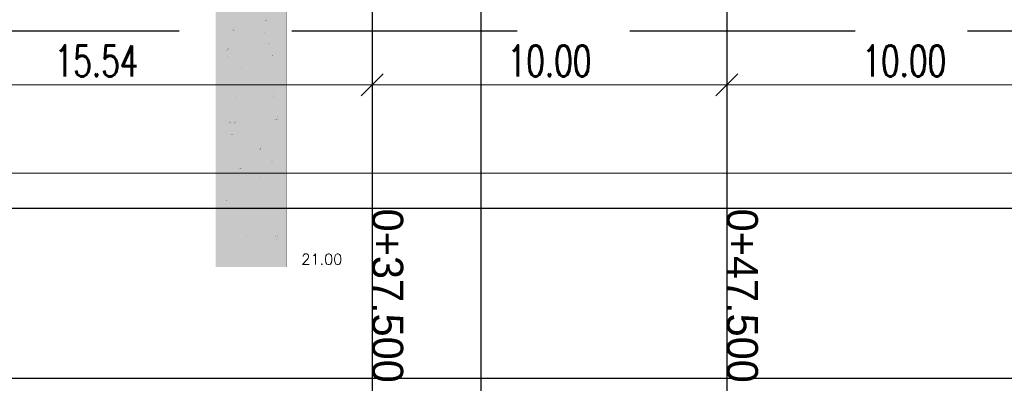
# Model space of a CAD drawing. Header units: metres. Extents: x 3458045 to 3462392, y 5482308 to 5484762.
# Tile 202 of 256: x 3460031 to 3460058, y 5483980 to 5483990. Entities that reach past the tile are written whole.
import ezdxf

# ---------------------------------------------------------------- set-up
doc = ezdxf.new("R2010")
doc.units = ezdxf.units.M
doc.header["$PDMODE"] = 3
doc.header["$PDSIZE"] = 0.1
for name, pattern in [('AUSGEZOGEN', [2, 1, 1]), ('DURCHGEZOGEN', [0]), ('VERDECKT', [9.525, 6.35, -3.175])]:
    doc.linetypes.add(name, pattern=pattern)
doc.layers.get('0').update_dxf_attribs({"linetype": 'CONTINUOUS'})
doc.layers.get('DEFPOINTS').update_dxf_attribs({"linetype": 'CONTINUOUS'})
for name, color, linetype in [('BAUER_BK BESTAND', 170, 'CONTINUOUS'), ('GGUFUELLUNG', 7, 'DURCHGEZOGEN'), ('GGULINIE', 7, 'DURCHGEZOGEN'), ('GGUTEXT', 7, 'DURCHGEZOGEN'), ('SP_VERM', 1, 'CONTINUOUS')]:
    doc.layers.add(name, color=color, linetype=linetype)
for name, color, linetype, lineweight in [('SP_Höhenplan-Beschriftung-Linien', 2, 'CONTINUOUS', 25), ('SP_Höhenplan-Beschriftung-Linien-Bestandsgelände', 7, 'CONTINUOUS', 25), ('SP_Höhenplan-Beschriftung-Text', 2, 'CONTINUOUS', 25)]:
    doc.layers.add(name, color=color, linetype=linetype, lineweight=lineweight)
doc.styles.add('K_ISOCP', font='k_isocp.shx')
doc.styles.add('SP_F', font='romans.shx', dxfattribs={"width": 0.7, "bigfont": 'sp_f.shx'})
doc.styles.get("Standard").update_dxf_attribs({"font": 'txt.shx'})
doc.dimstyles.new('SOFI35$0', dxfattribs={"dimtxt": 3.5, "dimasz": 0.35, "dimexe": 0.9, "dimexo": 0.625, "dimgap": 0.945, "dimtad": 1, "dimdec": 3, "dimrnd": 0.001, "dimzin": 1, "dimdsep": 46, "dimtxsty": 'SP_F', "dimblk1": 'SOF_BEMSTR1', "dimblk2": 'SOF_BEMSTR2', "dimsah": 1, "dimcen": 3.5, "dimse1": 1, "dimse2": 1, "dimclrd": 1, "dimclre": 1, "dimclrt": 2, "dimaunit": 2, "dimazin": 0, "dimtfac": 1, "dimtdec": 3, "dimtmove": 0, "dimatfit": 3, "dimfxl": 1, "dimtolj": 1, "dimtzin": 0, "dimlwd": 0, "dimlwe": 0, "dimarcsym": 0})

# ---------------------------------------------------------------- blocks, each defined once
blk = doc.blocks.new('SOF_BEMSTR1')
at = {"color": 0, "linetype": 'ByBlock', "lineweight": -2}
for p, q in [((0, 20), (0, -8.5)), ((3.535, 3.535), (-3.535, -3.535)), ((-5, 0), (5, 0))]:
    blk.add_line(p, q, dxfattribs=at)
blk = doc.blocks.new('SOF_BEMSTR2')
at = {"color": 0, "linetype": 'ByBlock', "lineweight": -2}
for p, q in [((0, -20), (0, 8.5)), ((3.535, 3.535), (-3.535, -3.535)), ((-5, 0), (5, 0))]:
    blk.add_line(p, q, dxfattribs=at)
blk = doc.blocks.new('*D115')
at = {"layer": 'DEFPOINTS', "color": 0, "linetype": 'AUSGEZOGEN', "transparency": 16777216}
for p in [(3460025.018, 5483994.675), (3460040.558, 5483994.675), (3460025.018, 5483988.277)]:
    blk.add_point(p, dxfattribs=at)
at = {"layer": 'SP_VERM', "color": 1, "linetype": 'AUSGEZOGEN', "lineweight": 0, "transparency": 16777216}
blk.add_line((3460040.47, 5483988.277), (3460025.105, 5483988.277), dxfattribs=at)
at = {"layer": 'SP_VERM', "color": 1, "linetype": 'AUSGEZOGEN', "lineweight": 0, "transparency": 16777216, "xscale": 0.08750000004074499, "yscale": 0.08750000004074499, "zscale": 0.08750000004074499, "rotation": 180}
blk.add_blockref('SOF_BEMSTR2', (3460025.018, 5483988.277), dxfattribs=at)
at = {"layer": 'SP_VERM', "color": 1, "linetype": 'AUSGEZOGEN', "lineweight": 0, "transparency": 16777216, "xscale": 0.08750000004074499, "yscale": 0.08750000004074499, "zscale": 0.08750000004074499}
blk.add_blockref('SOF_BEMSTR1', (3460040.558, 5483988.277), dxfattribs=at)
at = {"layer": 'SP_VERM', "color": 2, "linetype": 'AUSGEZOGEN', "transparency": 16777216, "insert": (3460032.788, 5483988.951), "char_height": 0.875, "attachment_point": 5, "style": 'SP_F'}
blk.add_mtext('\\A1;\\A1;15.54{\\H.7x;\\S^ ;}', dxfattribs=at)
blk = doc.blocks.new('*D116')
at = {"layer": 'DEFPOINTS', "color": 0, "linetype": 'AUSGEZOGEN', "transparency": 16777216}
for p in [(3460040.558, 5483994.675), (3460050.558, 5483994.675), (3460040.558, 5483988.277)]:
    blk.add_point(p, dxfattribs=at)
at = {"layer": 'SP_VERM', "color": 1, "linetype": 'AUSGEZOGEN', "lineweight": 0, "transparency": 16777216}
blk.add_line((3460050.47, 5483988.277), (3460040.645, 5483988.277), dxfattribs=at)
at = {"layer": 'SP_VERM', "color": 1, "linetype": 'AUSGEZOGEN', "lineweight": 0, "transparency": 16777216, "xscale": 0.08750000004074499, "yscale": 0.08750000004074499, "zscale": 0.08750000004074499, "rotation": 180}
blk.add_blockref('SOF_BEMSTR2', (3460040.558, 5483988.277), dxfattribs=at)
at = {"layer": 'SP_VERM', "color": 1, "linetype": 'AUSGEZOGEN', "lineweight": 0, "transparency": 16777216, "xscale": 0.08750000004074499, "yscale": 0.08750000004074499, "zscale": 0.08750000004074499}
blk.add_blockref('SOF_BEMSTR1', (3460050.558, 5483988.277), dxfattribs=at)
at = {"layer": 'SP_VERM', "color": 2, "linetype": 'AUSGEZOGEN', "transparency": 16777216, "insert": (3460045.558, 5483988.951), "char_height": 0.875, "attachment_point": 5, "style": 'SP_F'}
blk.add_mtext('\\A1;\\A1;10.00{\\H.7x;\\S^ ;}', dxfattribs=at)
blk = doc.blocks.new('*D117')
at = {"layer": 'DEFPOINTS', "color": 0, "linetype": 'AUSGEZOGEN', "transparency": 16777216}
for p in [(3460050.558, 5483994.675), (3460060.558, 5483994.675), (3460060.558, 5483988.277)]:
    blk.add_point(p, dxfattribs=at)
at = {"layer": 'SP_VERM', "color": 1, "linetype": 'AUSGEZOGEN', "lineweight": 0, "transparency": 16777216}
blk.add_line((3460050.645, 5483988.277), (3460060.47, 5483988.277), dxfattribs=at)
at = {"layer": 'SP_VERM', "color": 1, "linetype": 'AUSGEZOGEN', "lineweight": 0, "transparency": 16777216, "xscale": 0.08750000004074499, "yscale": 0.08750000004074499, "zscale": 0.08750000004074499, "rotation": 180}
blk.add_blockref('SOF_BEMSTR2', (3460050.558, 5483988.277), dxfattribs=at)
at = {"layer": 'SP_VERM', "color": 1, "linetype": 'AUSGEZOGEN', "lineweight": 0, "transparency": 16777216, "xscale": 0.08750000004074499, "yscale": 0.08750000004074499, "zscale": 0.08750000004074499}
blk.add_blockref('SOF_BEMSTR1', (3460060.558, 5483988.277), dxfattribs=at)
at = {"layer": 'SP_VERM', "color": 2, "linetype": 'AUSGEZOGEN', "transparency": 16777216, "insert": (3460055.558, 5483988.951), "char_height": 0.875, "attachment_point": 5, "style": 'SP_F'}
blk.add_mtext('\\A1;\\A1;10.00{\\H.7x;\\S^ ;}', dxfattribs=at)
blk = doc.blocks.new('*D143')
at = {"layer": 'DEFPOINTS', "color": 0, "linetype": 'AUSGEZOGEN', "transparency": 16777216}
for p in [(3460025.018, 5483991.647), (3460180.558, 5483987.696), (3460025.018, 5483985.783)]:
    blk.add_point(p, dxfattribs=at)
at = {"layer": 'SP_VERM', "color": 1, "linetype": 'AUSGEZOGEN', "lineweight": 0, "transparency": 16777216}
blk.add_line((3460180.47, 5483985.783), (3460025.105, 5483985.783), dxfattribs=at)
at = {"layer": 'SP_VERM', "color": 1, "linetype": 'AUSGEZOGEN', "lineweight": 0, "transparency": 16777216, "xscale": 0.08750000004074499, "yscale": 0.08750000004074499, "zscale": 0.08750000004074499, "rotation": 180}
blk.add_blockref('SOF_BEMSTR2', (3460025.018, 5483985.783), dxfattribs=at)
at = {"layer": 'SP_VERM', "color": 1, "linetype": 'AUSGEZOGEN', "lineweight": 0, "transparency": 16777216, "xscale": 0.08750000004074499, "yscale": 0.08750000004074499, "zscale": 0.08750000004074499}
blk.add_blockref('SOF_BEMSTR1', (3460180.558, 5483985.783), dxfattribs=at)
at = {"layer": 'SP_VERM', "color": 2, "linetype": 'AUSGEZOGEN', "transparency": 16777216, "insert": (3460102.788, 5483986.457), "char_height": 0.875, "attachment_point": 5, "style": 'SP_F'}
blk.add_mtext('\\A1;\\A1;Tunnelabschitt = 155.54{\\H.7x;\\S^ ;}m', dxfattribs=at)
blk = doc.blocks.new('A$C258B6CD9')
at = {"layer": 'GGUFUELLUNG', "color": 30}
blk.add_solid([(0, -13.104), (0, -21), (-1.998, -13.104), (-1.998, -21)], dxfattribs=at)
at = {"layer": 'GGULINIE', "color": 7, "linetype": 'DURCHGEZOGEN'}
for points, const_width in [([(-1.998, 0), (-1.998, -21)], 0.002), ([(0, -21), (0, 0)], 0.002), ([(-0.624, -14.019), (-0.608, -14.036)], 0.001), ([(-0.608, -14.036), (-0.574, -14.036)], 0.001), ([(-0.574, -14.036), (-0.558, -14.019)], 0.001), ([(-1.469, -14.161), (-1.515, -14.207)], 0.001), ([(-1.515, -14.207), (-1.515, -14.298)], 0.001), ([(-1.515, -14.298), (-1.469, -14.344)], 0.001), ([(-1.378, -14.161), (-1.469, -14.161)], 0.001), ([(-1.469, -14.344), (-1.378, -14.344)], 0.001), ([(-1.332, -14.207), (-1.378, -14.161)], 0.001), ([(-1.378, -14.344), (-1.332, -14.298)], 0.001), ([(-1.332, -14.207), (-1.332, -14.207)], 0.001), ([(-1.332, -14.298), (-1.332, -14.207)], 0.001), ([(-0.658, -14.319), (-0.674, -14.336)], 0.001), ([(-0.674, -14.336), (-0.674, -14.369)], 0.001), ([(-0.674, -14.369), (-0.658, -14.386)], 0.001), ([(-0.624, -14.319), (-0.658, -14.319)], 0.001), ([(-0.658, -14.386), (-0.624, -14.386)], 0.001), ([(-0.608, -14.336), (-0.624, -14.319)], 0.001), ([(-0.624, -14.386), (-0.608, -14.369)], 0.001), ([(-0.608, -14.336), (-0.608, -14.336)], 0.001), ([(-0.608, -14.369), (-0.608, -14.336)], 0.001), ([(-1.107, -14.606), (-1.132, -14.627)], 0.001), ([(-1.132, -14.627), (-1.132, -14.677)], 0.001), ([(-1.132, -14.677), (-1.107, -14.698)], 0.001), ([(-1.061, -14.606), (-1.107, -14.606)], 0.001), ([(-1.107, -14.698), (-1.061, -14.698)], 0.001), ([(-1.041, -14.627), (-1.061, -14.606)], 0.001), ([(-1.061, -14.698), (-1.041, -14.677)], 0.001), ([(-1.041, -14.627), (-1.041, -14.627)], 0.001), ([(-1.041, -14.677), (-1.041, -14.627)], 0.001), ([(-0.504, -14.681), (-0.516, -14.69)], 0.001), ([(-0.516, -14.69), (-0.516, -14.715)], 0.001), ([(-0.483, -14.681), (-0.504, -14.681)], 0.001), ([(-0.475, -14.69), (-0.483, -14.681)], 0.001), ([(-0.475, -14.69), (-0.475, -14.69)], 0.001), ([(-0.475, -14.715), (-0.475, -14.69)], 0.001), ([(-1.628, -14.827), (-1.69, -14.889)], 0.001), ([(-1.69, -14.889), (-1.69, -15.014)], 0.001), ([(-1.507, -14.827), (-1.628, -14.827)], 0.001), ([(-1.444, -14.889), (-1.507, -14.827)], 0.001), ([(-1.444, -14.889), (-1.444, -14.889)], 0.001), ([(-1.444, -15.014), (-1.444, -14.889)], 0.001), ([(-0.516, -14.715), (-0.504, -14.723)], 0.001), ([(-0.504, -14.723), (-0.483, -14.723)], 0.001), ([(-0.483, -14.723), (-0.475, -14.715)], 0.001), ([(-0.404, -14.981), (-0.416, -14.989)], 0.001), ([(-0.383, -14.981), (-0.404, -14.981)], 0.001), ([(-0.375, -14.989), (-0.383, -14.981)], 0.001), ([(-1.69, -15.014), (-1.628, -15.077)], 0.001), ([(-1.628, -15.077), (-1.507, -15.077)], 0.001), ([(-1.507, -15.077), (-1.444, -15.014)], 0.001), ([(-0.416, -14.989), (-0.416, -15.014)], 0.001), ([(-0.416, -15.014), (-0.404, -15.023)], 0.001), ([(-0.404, -15.023), (-0.383, -15.023)], 0.001), ([(-0.383, -15.023), (-0.375, -15.014)], 0.001), ([(-0.375, -14.989), (-0.375, -14.989)], 0.001), ([(-0.375, -15.014), (-0.375, -14.989)], 0.001), ([(-1.257, -15.406), (-1.282, -15.426)], 0.001), ([(-1.282, -15.426), (-1.282, -15.476)], 0.001), ([(-1.282, -15.476), (-1.257, -15.497)], 0.001), ([(-1.211, -15.406), (-1.257, -15.406)], 0.001), ([(-1.257, -15.497), (-1.211, -15.497)], 0.001), ([(-1.19, -15.426), (-1.211, -15.406)], 0.001), ([(-1.211, -15.497), (-1.19, -15.476)], 0.001), ([(-1.19, -15.426), (-1.19, -15.426)], 0.001), ([(-1.19, -15.476), (-1.19, -15.426)], 0.001), ([(-0.658, -15.468), (-0.674, -15.485)], 0.001), ([(-0.674, -15.485), (-0.674, -15.518)], 0.001), ([(-0.674, -15.518), (-0.658, -15.535)], 0.001), ([(-0.624, -15.468), (-0.658, -15.468)], 0.001), ([(-0.658, -15.535), (-0.624, -15.535)], 0.001), ([(-0.608, -15.485), (-0.624, -15.468)], 0.001), ([(-0.624, -15.535), (-0.608, -15.518)], 0.001), ([(-0.608, -15.485), (-0.608, -15.485)], 0.001), ([(-0.608, -15.518), (-0.608, -15.485)], 0.001), ([(-1.403, -16.18), (-1.415, -16.188)], 0.001), ([(-1.415, -16.188), (-1.415, -16.213)], 0.001), ([(-1.415, -16.213), (-1.403, -16.221)], 0.001), ([(-1.382, -16.18), (-1.403, -16.18)], 0.001), ([(-1.403, -16.221), (-1.382, -16.221)], 0.001), ([(-1.374, -16.188), (-1.382, -16.18)], 0.001), ([(-1.382, -16.221), (-1.374, -16.213)], 0.001), ([(-1.374, -16.188), (-1.374, -16.188)], 0.001), ([(-1.374, -16.213), (-1.374, -16.188)], 0.001), ([(-0.358, -16.105), (-0.383, -16.126)], 0.001), ([(-0.383, -16.126), (-0.383, -16.176)], 0.001), ([(-0.383, -16.176), (-0.358, -16.196)], 0.001), ([(-0.312, -16.105), (-0.358, -16.105)], 0.001), ([(-0.358, -16.196), (-0.312, -16.196)], 0.001), ([(-0.291, -16.126), (-0.312, -16.105)], 0.001), ([(-0.312, -16.196), (-0.291, -16.176)], 0.001), ([(-0.291, -16.126), (-0.291, -16.126)], 0.001), ([(-0.291, -16.176), (-0.291, -16.126)], 0.001), ([(-1.569, -16.758), (-1.615, -16.804)], 0.001), ([(-1.615, -16.804), (-1.615, -16.896)], 0.001), ([(-1.615, -16.896), (-1.569, -16.942)], 0.001), ([(-1.478, -16.758), (-1.569, -16.758)], 0.001), ([(-1.432, -16.804), (-1.478, -16.758)], 0.001), ([(-1.478, -16.942), (-1.432, -16.896)], 0.001), ([(-1.432, -16.804), (-1.432, -16.804)], 0.001), ([(-1.432, -16.896), (-1.432, -16.804)], 0.001), ([(-0.308, -16.754), (-0.333, -16.775)], 0.001), ([(-0.333, -16.775), (-0.333, -16.825)], 0.001), ([(-0.333, -16.825), (-0.308, -16.846)], 0.001), ([(-0.262, -16.754), (-0.308, -16.754)], 0.001), ([(-0.308, -16.846), (-0.262, -16.846)], 0.001), ([(-0.241, -16.775), (-0.262, -16.754)], 0.001), ([(-0.262, -16.846), (-0.241, -16.825)], 0.001), ([(-0.241, -16.775), (-0.241, -16.775)], 0.001), ([(-0.241, -16.825), (-0.241, -16.775)], 0.001), ([(-1.569, -16.942), (-1.478, -16.942)], 0.001), ([(-0.304, -17.121), (-0.321, -17.137)], 0.001), ([(-0.321, -17.137), (-0.321, -17.171)], 0.001), ([(-0.321, -17.171), (-0.304, -17.187)], 0.001), ([(-0.271, -17.121), (-0.304, -17.121)], 0.001), ([(-0.304, -17.187), (-0.271, -17.187)], 0.001), ([(-0.254, -17.137), (-0.271, -17.121)], 0.001), ([(-0.271, -17.187), (-0.254, -17.171)], 0.001), ([(-0.254, -17.137), (-0.254, -17.137)], 0.001), ([(-0.254, -17.171), (-0.254, -17.137)], 0.001), ([(-1.557, -17.27), (-1.573, -17.287)], 0.001), ([(-1.573, -17.287), (-1.573, -17.32)], 0.001), ([(-1.573, -17.32), (-1.557, -17.337)], 0.001), ([(-1.523, -17.27), (-1.557, -17.27)], 0.001), ([(-1.557, -17.337), (-1.523, -17.337)], 0.001), ([(-1.507, -17.287), (-1.523, -17.27)], 0.001), ([(-1.523, -17.337), (-1.507, -17.32)], 0.001), ([(-1.507, -17.287), (-1.507, -17.287)], 0.001), ([(-1.507, -17.32), (-1.507, -17.287)], 0.001), ([(-1.628, -17.578), (-1.69, -17.641)], 0.001), ([(-1.69, -17.641), (-1.69, -17.766)], 0.001), ([(-1.507, -17.578), (-1.628, -17.578)], 0.001), ([(-1.444, -17.641), (-1.507, -17.578)], 0.001), ([(-1.444, -17.641), (-1.444, -17.641)], 0.001), ([(-1.444, -17.766), (-1.444, -17.641)], 0.001), ([(-0.753, -17.633), (-0.766, -17.641)], 0.001), ([(-0.766, -17.641), (-0.766, -17.666)], 0.001), ([(-0.766, -17.666), (-0.753, -17.674)], 0.001), ([(-0.733, -17.633), (-0.753, -17.633)], 0.001), ([(-0.753, -17.674), (-0.733, -17.674)], 0.001), ([(-0.724, -17.641), (-0.733, -17.633)], 0.001), ([(-0.733, -17.674), (-0.724, -17.666)], 0.001), ([(-0.724, -17.641), (-0.724, -17.641)], 0.001), ([(-0.724, -17.666), (-0.724, -17.641)], 0.001), ([(-1.69, -17.766), (-1.628, -17.828)], 0.001), ([(-1.628, -17.828), (-1.507, -17.828)], 0.001), ([(-1.507, -17.828), (-1.444, -17.766)], 0.001), ([(-0.404, -18.02), (-0.42, -18.036)], 0.001), ([(-0.42, -18.036), (-0.42, -18.07)], 0.001), ([(-0.37, -18.02), (-0.404, -18.02)], 0.001), ([(-0.354, -18.036), (-0.37, -18.02)], 0.001), ([(-0.354, -18.036), (-0.354, -18.036)], 0.001), ([(-0.354, -18.07), (-0.354, -18.036)], 0.001), ([(-1.307, -18.219), (-1.324, -18.236)], 0.001), ([(-1.324, -18.236), (-1.324, -18.269)], 0.001), ([(-1.324, -18.269), (-1.307, -18.286)], 0.001), ([(-1.274, -18.219), (-1.307, -18.219)], 0.001), ([(-1.307, -18.286), (-1.274, -18.286)], 0.001), ([(-1.257, -18.236), (-1.274, -18.219)], 0.001), ([(-1.274, -18.286), (-1.257, -18.269)], 0.001), ([(-1.257, -18.236), (-1.257, -18.236)], 0.001), ([(-1.257, -18.269), (-1.257, -18.236)], 0.001), ([(-0.42, -18.07), (-0.404, -18.086)], 0.001), ([(-0.404, -18.086), (-0.37, -18.086)], 0.001), ([(-0.37, -18.086), (-0.354, -18.07)], 0.001), ([(-1.707, -18.569), (-1.723, -18.586)], 0.001), ([(-1.723, -18.586), (-1.723, -18.619)], 0.001), ([(-1.673, -18.569), (-1.707, -18.569)], 0.001), ([(-1.657, -18.586), (-1.673, -18.569)], 0.001), ([(-1.657, -18.586), (-1.657, -18.586)], 0.001), ([(-1.657, -18.619), (-1.657, -18.586)], 0.001), ([(-0.808, -18.469), (-0.824, -18.486)], 0.001), ([(-0.824, -18.486), (-0.824, -18.519)], 0.001), ([(-0.824, -18.519), (-0.808, -18.536)], 0.001), ([(-0.774, -18.469), (-0.808, -18.469)], 0.001), ([(-0.808, -18.536), (-0.774, -18.536)], 0.001), ([(-0.758, -18.486), (-0.774, -18.469)], 0.001), ([(-0.774, -18.536), (-0.758, -18.519)], 0.001), ([(-0.758, -18.486), (-0.758, -18.486)], 0.001), ([(-0.758, -18.519), (-0.758, -18.486)], 0.001), ([(-1.723, -18.619), (-1.707, -18.636)], 0.001), ([(-1.707, -18.636), (-1.673, -18.636)], 0.001), ([(-1.673, -18.636), (-1.657, -18.619)], 0.001), ([(-1.103, -18.831), (-1.116, -18.84)], 0.001), ([(-1.116, -18.84), (-1.116, -18.865)], 0.001), ([(-1.116, -18.865), (-1.103, -18.873)], 0.001), ([(-1.082, -18.831), (-1.103, -18.831)], 0.001), ([(-1.103, -18.873), (-1.082, -18.873)], 0.001), ([(-1.074, -18.84), (-1.082, -18.831)], 0.001), ([(-1.082, -18.873), (-1.074, -18.865)], 0.001), ([(-1.074, -18.84), (-1.074, -18.84)], 0.001), ([(-1.074, -18.865), (-1.074, -18.84)], 0.001), ([(-1.702, -19.131), (-1.715, -19.139)], 0.001), ([(-1.715, -19.139), (-1.715, -19.164)], 0.001), ([(-1.682, -19.131), (-1.702, -19.131)], 0.001), ([(-1.673, -19.139), (-1.682, -19.131)], 0.001), ([(-1.673, -19.139), (-1.673, -19.139)], 0.001), ([(-1.673, -19.164), (-1.673, -19.139)], 0.001), ([(-1.715, -19.164), (-1.702, -19.173)], 0.001), ([(-1.702, -19.173), (-1.682, -19.173)], 0.001), ([(-1.682, -19.173), (-1.673, -19.164)], 0.001), ([(-1.107, -19.156), (-1.132, -19.177)], 0.001), ([(-1.132, -19.177), (-1.132, -19.227)], 0.001), ([(-1.132, -19.227), (-1.107, -19.248)], 0.001), ([(-1.061, -19.156), (-1.107, -19.156)], 0.001), ([(-1.107, -19.248), (-1.061, -19.248)], 0.001), ([(-1.041, -19.177), (-1.061, -19.156)], 0.001), ([(-1.061, -19.248), (-1.041, -19.227)], 0.001), ([(-1.041, -19.177), (-1.041, -19.177)], 0.001), ([(-1.041, -19.227), (-1.041, -19.177)], 0.001), ([(-1.469, -19.56), (-1.515, -19.606)], 0.001), ([(-1.515, -19.606), (-1.515, -19.697)], 0.001), ([(-1.515, -19.697), (-1.469, -19.743)], 0.001), ([(-1.378, -19.56), (-1.469, -19.56)], 0.001), ([(-1.332, -19.606), (-1.378, -19.56)], 0.001), ([(-1.378, -19.743), (-1.332, -19.697)], 0.001), ([(-1.332, -19.606), (-1.332, -19.606)], 0.001), ([(-1.332, -19.697), (-1.332, -19.606)], 0.001), ([(-1.469, -19.743), (-1.378, -19.743)], 0.001), ([(-1.107, -20.055), (-1.132, -20.076)], 0.001), ([(-1.132, -20.076), (-1.132, -20.126)], 0.001), ([(-1.132, -20.126), (-1.107, -20.147)], 0.001), ([(-1.061, -20.055), (-1.107, -20.055)], 0.001), ([(-1.107, -20.147), (-1.061, -20.147)], 0.001), ([(-1.041, -20.076), (-1.061, -20.055)], 0.001), ([(-1.061, -20.147), (-1.041, -20.126)], 0.001), ([(-1.041, -20.076), (-1.041, -20.076)], 0.001), ([(-1.041, -20.126), (-1.041, -20.076)], 0.001), ([(-0.304, -20.068), (-0.321, -20.084)], 0.001), ([(-0.321, -20.084), (-0.321, -20.118)], 0.001), ([(-0.321, -20.118), (-0.304, -20.134)], 0.001), ([(-0.304, -20.23), (-0.316, -20.238)], 0.001), ([(-0.316, -20.238), (-0.316, -20.263)], 0.001), ([(-0.271, -20.068), (-0.304, -20.068)], 0.001), ([(-0.304, -20.134), (-0.271, -20.134)], 0.001), ([(-0.283, -20.23), (-0.304, -20.23)], 0.001), ([(-0.275, -20.238), (-0.283, -20.23)], 0.001), ([(-0.275, -20.238), (-0.275, -20.238)], 0.001), ([(-0.275, -20.263), (-0.275, -20.238)], 0.001), ([(-0.254, -20.084), (-0.271, -20.068)], 0.001), ([(-0.271, -20.134), (-0.254, -20.118)], 0.001), ([(-0.254, -20.084), (-0.254, -20.084)], 0.001), ([(-0.254, -20.118), (-0.254, -20.084)], 0.001), ([(-1.203, -20.53), (-1.215, -20.538)], 0.001), ([(-1.215, -20.538), (-1.215, -20.563)], 0.001), ([(-1.182, -20.53), (-1.203, -20.53)], 0.001), ([(-1.174, -20.538), (-1.182, -20.53)], 0.001), ([(-1.174, -20.538), (-1.174, -20.538)], 0.001), ([(-1.174, -20.563), (-1.174, -20.538)], 0.001), ([(-0.316, -20.263), (-0.304, -20.272)], 0.001), ([(-0.304, -20.272), (-0.283, -20.272)], 0.001), ([(-0.283, -20.272), (-0.275, -20.263)], 0.001), ([(-1.215, -20.563), (-1.203, -20.571)], 0.001), ([(-1.203, -20.571), (-1.182, -20.571)], 0.001), ([(-1.182, -20.571), (-1.174, -20.563)], 0.001), ([(-1.998, -21), (0, -21)], 0.002), ([(0, -21), (-1.998, -21)], 0.001), ([(1.623, -21), (0, -21)], 0.001)]:
    blk.add_lwpolyline(points, dxfattribs=dict(at, const_width=const_width))
at = {"layer": 'GGUTEXT', "color": 7}
blk.add_text('21.00', height=0.3, dxfattribs=at).set_placement((0.416, -20.929))

msp = doc.modelspace()

# ---------------------------------------------------------------- linework, layer by layer
at = {"layer": 'SP_Höhenplan-Beschriftung-Linien', "color": 1, "linetype": 'ByBlock'}
for p, q in [((3460040.5579, 5483997.3666), (3460040.5579, 5483965.6286)), ((3460050.5579, 5483997.3165), (3460050.5579, 5483965.6286))]:
    msp.add_line(p, q, dxfattribs=at)
at = {"layer": 'SP_Höhenplan-Beschriftung-Linien', "color": 251, "linetype": 'VERDECKT'}
msp.add_line((3460406.594, 5483989.7871), (3459994.581, 5483989.7871), dxfattribs=at)
at = {"layer": 'SP_Höhenplan-Beschriftung-Linien', "color": 3}
msp.add_line((3460406.594, 5483984.7871), (3459990.95, 5483984.7871), dxfattribs=at)
at = {"layer": 'SP_Höhenplan-Beschriftung-Linien', "color": 2}
msp.add_line((3460406.594, 5483979.9975), (3459990.95, 5483979.9975), dxfattribs=at)
at = {"layer": 'SP_Höhenplan-Beschriftung-Linien-Bestandsgelände'}
msp.add_line((3460043.6217, 5484004.1347), (3460043.6217, 5483960.8389), dxfattribs=at)

# ---------------------------------------------------------------- block references
at = {"layer": 'BAUER_BK BESTAND', "color": 0}
msp.add_blockref('A$C258B6CD9', (3460038.1436, 5484004.1371), dxfattribs=at)

# ---------------------------------------------------------------- texts
at = {"layer": 'SP_Höhenplan-Beschriftung-Text', "style": 'K_ISOCP'}
for s, p in [('0+37.500', (3460040.5579, 5483984.7871)), ('0+47.500', (3460050.5579, 5483984.7871))]:
    msp.add_text(s, height=0.875, rotation=270, dxfattribs=at).set_placement(p)

# ---------------------------------------------------------------- dimensions: what is measured, and where the dimension line sits
at = {"layer": 'SP_VERM', "color": 1, "linetype": 'AUSGEZOGEN'}
for base, p1, p2, text, picture, middle in [((3460025.0179, 5483988.2771), (3460040.5579, 5483994.6749), (3460025.0179, 5483994.6749), '\\A1;15.54{\\H.7x;\\S^ ;}', '*D115', (3460032.7879, 5483988.9509)), ((3460040.5579, 5483988.2771), (3460050.5579, 5483994.6749), (3460040.5579, 5483994.6749), '\\A1;10.00{\\H.7x;\\S^ ;}', '*D116', (3460045.5579, 5483988.9509))]:
    dim = msp.add_linear_dim(base=base, p1=p1, p2=p2, text=text, dimstyle='SOFI35$0', dxfattribs=at)
    dim.commit()
    dim.dimension.update_dxf_attribs({"geometry": picture, "text_midpoint": middle})
dim = msp.add_linear_dim(base=(3460060.5579, 5483988.2771), p1=(3460050.5579, 5483994.6749), p2=(3460060.5579, 5483994.6749), text='\\A1;10.00{\\H.7x;\\S^ ;}', dimstyle='SOFI35$0', override={"dimblk1": 'SOF_BEMSTR2', "dimblk2": 'SOF_BEMSTR1'}, dxfattribs=at)
dim.commit()
dim.dimension.update_dxf_attribs({"geometry": '*D117', "text_midpoint": (3460055.5579, 5483988.9509)})
dim = msp.add_linear_dim(base=(3460025.0179, 5483985.7834), p1=(3460180.5579, 5483987.6961), p2=(3460025.0179, 5483991.6475), angle=180, text='\\A1;Tunnelabschitt = 155.54{\\H.7x;\\S^ ;}m', dimstyle='SOFI35$0', override={"dimpost": 'Tunnelabschitt = <>m'}, dxfattribs=at)
dim.commit()
dim.dimension.update_dxf_attribs({"geometry": '*D143', "text_midpoint": (3460102.7879, 5483986.4571)})

doc.saveas('drawing.dxf')
